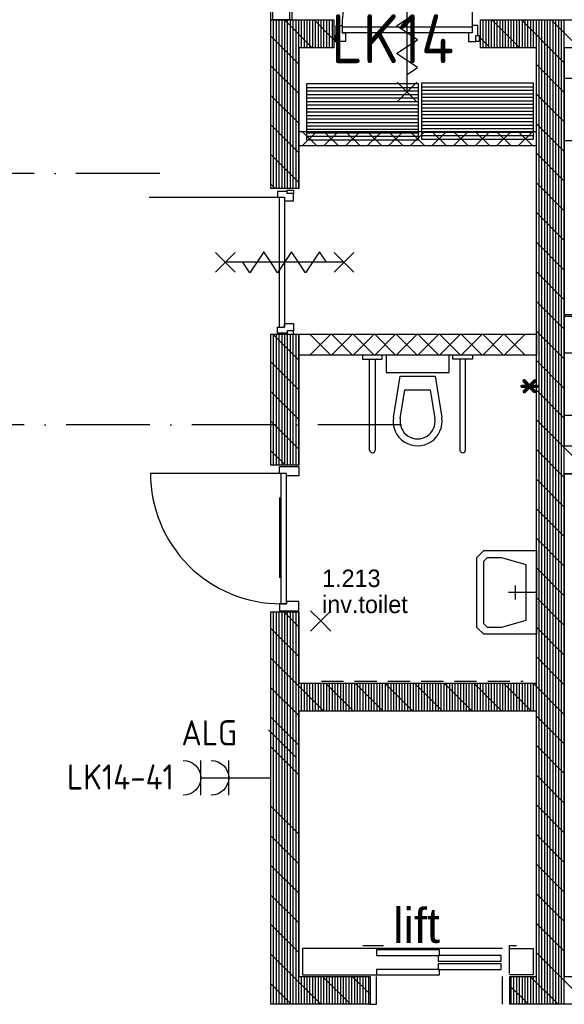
# Model space of a CAD drawing. Header units: millimetres. Extents: x -6587 to 112885, y 244 to 84344.
# Tile 12 of 50: x 25477 to 29375, y 44755 to 51807. Entities that reach past the tile are written whole.
import ezdxf
from ezdxf.enums import TextEntityAlignment as Align

# ---------------------------------------------------------------- set-up
doc = ezdxf.new("R2010")
doc.units = ezdxf.units.MM
doc.header["$LTSCALE"] = 100
doc.linetypes.add('DASHDOT', pattern=[9, 6, -1.5, 0, -1.5])
doc.linetypes.add('HIDDEN', pattern=[9.525, 6.35, -3.175])
doc.layers.get('0').update_dxf_attribs({"linetype": 'CONTINUOUS'})
for name, color, linetype in [('71', 2, 'CONTINUOUS'), ('AL$1----_ALGEMEEN', 7, 'CONTINUOUS'), ('AL$7----_STRAMIEN', 1, 'DASHDOT'), ('AL22----_BINNENWAND', 7, 'CONTINUOUS'), ('AL22----_CAMPINGWANDJE', 1, 'CONTINUOUS'), ('AL28----_KONSTRUKTIE', 3, 'CONTINUOUS'), ('AL32----_BINNENKOZ', 7, 'CONTINUOUS'), ('AL32----_DRAAIRICHTING', 1, 'CONTINUOUS'), ('AL66----_TRANSPINST', 7, 'CONTINUOUS'), ('AL74----_INRSANITAIR', 7, 'CONTINUOUS'), ('ALXA1---_RASTER50', 12, 'CONTINUOUS'), ('ALXA7---_KALKZVUIL', 1, 'CONTINUOUS'), ('ALXAB---_PREFABBETON', 1, 'CONTINUOUS'), ('BOUW', 8, 'CONTINUOUS'), ('EB62203-_ATTRIB', 2, 'CONTINUOUS'), ('EB62205-_ATTRIB', 2, 'CONTINUOUS'), ('EL62203-_KRACHT-WCD230', 3, 'CONTINUOUS'), ('EL62205-_KRACHT-KAST', 3, 'CONTINUOUS'), ('EL6414--_BELET24V', 3, 'CONTINUOUS'), ('MAATV-SPARING', 1, 'CONTINUOUS')]:
    doc.layers.add(name, color=color, linetype=linetype)
doc.styles.add('1_8', font='iso', dxfattribs={"width": 0.7, "height": 1.8})
doc.styles.add('3_5', font='iso', dxfattribs={"height": 3.5})
doc.styles.add('BURO-025', font='BUROFONT.shx', dxfattribs={"height": 250})
doc.styles.add('NORATT', font='isocp.shx')
doc.styles.get("Standard").update_dxf_attribs({"font": 'iso.shx'})

# ---------------------------------------------------------------- blocks, each defined once
blk = doc.blocks.new('ES111261')
for p, q in [((-5, 1.75), (5, 1.75)), ((-5, 1.5), (5, 1.5)), ((-5, 1.25), (5, 1.25)), ((-5, 1), (5, 1)), ((-5, 0.75), (5, 0.75)), ((-5, 0.5), (5, 0.5)), ((-5, 0.25), (5, 0.25)), ((-5, 0), (5, 0)), ((-5, -0.25), (5, -0.25)), ((-5, -0.5), (5, -0.5)), ((-5, -0.75), (5, -0.75)), ((-5, -1), (5, -1)), ((-5, -1.25), (5, -1.25)), ((-5, -1.5), (5, -1.5)), ((-5, -1.75), (5, -1.75)), ((-5, -2), (5, -2))]:
    blk.add_line(p, q)
blk.add_lwpolyline([(-5, -2), (5, -2), (5, 2), (-5, 2)], close=True)
for tag, height, style, flags, p in [('GROEPI', 1.8, '1_8', 9, (0, 9.5)), ('GROEP', 1.8, '1_8', 8, (0, 7.5)), ('CODE', 3.5, '3_5', 8, (0, 4.5)), ('M_CODE', 1.8, '1_8', 9, (0, 0)), ('KAST', 1.8, '1_8', 9, (0, -3.5)), ('VERMOGEN', 1.8, '1_8', 9, (0, -5.5)), ('DOEL', 1.8, '1_8', 9, (0, -7.5)), ('VERMOGENI', 1.8, '1_8', 9, (0, -9.5)), ('DOELI', 1.8, '1_8', 9, (0, -11.5))]:
    blk.add_attdef(tag, text='', height=height, dxfattribs=dict(style=style, flags=flags)).set_placement(p, align=Align.MIDDLE_CENTER)
at = {"style": '1_8', "flags": 9}
blk.add_attdef('RUIMTE', text='', height=1.8, dxfattribs=at).set_placement((0, -9.5), align=Align.MIDDLE)
blk = doc.blocks.new('ES3W2A')
for p, q in [((1.25, 2), (-1.25, 2)), ((1.25, 2), (-1.25, 2)), ((0, 2), (0, -3)), ((0, 2), (0, -3)), ((1.25, 0), (-1.25, 0)), ((1.25, 0), (-1.25, 0))]:
    blk.add_line(p, q)
for centre in [(0, 3.25), (0, 3.25), (0, 1.25), (0, 1.25)]:
    blk.add_arc(centre, 1.25, 180, 0)
for tag, style, flags, p in [('VERMOGEN', 'NORATT', 9, (-2.5, 5)), ('VERMOGEN', '1_8', 9, (-2.5, 5)), ('GROEP', 'NORATT', 8, (0, 5)), ('GROEP', '1_8', 8, (0, 5)), ('SCHAK', 'NORATT', 8, (2.5, 5)), ('SCHAK', '1_8', 8, (2.5, 5)), ('GELIJK', 'NORATT', 9, (5, 5)), ('GELIJK', '1_8', 9, (5, 5)), ('KAST', 'NORATT', 9, (7, 5)), ('KAST', '1_8', 9, (7, 5)), ('TAL', 'NORATT', 8, (2.5, 5)), ('TAL', '1_8', 8, (2.5, 5))]:
    blk.add_attdef(tag, text='', height=1.8, rotation=90, dxfattribs=dict(style=style, flags=flags)).set_placement(p, align=Align.MIDDLE_CENTER)
at = {"width": 0.7, "flags": 8}
for style in ['NORATT', '1_8']:
    blk.add_attdef('DOEL', text='', height=1.8, rotation=90, dxfattribs=dict(at, style=style)).set_placement((-2.5, 5), align=Align.MIDDLE_LEFT)
at = {"flags": 9}
for style in ['NORATT', '1_8']:
    blk.add_attdef('M_CODE', text='', height=1.8, dxfattribs=dict(at, style=style)).set_placement((0, 0), align=Align.MIDDLE_CENTER)

msp = doc.modelspace()

# ---------------------------------------------------------------- linework, layer by layer
at = {"layer": '71'}
for q in [(27559.5, 47573.2), (27704.2, 47573.2), (27559.5, 47428.5), (27704.2, 47428.5)]:
    msp.add_line((27631.9, 47500.9), q, dxfattribs=at)
at = {"layer": 'AL$1----_ALGEMEEN', "color": 8}
msp.add_line((29374.8, 50714.8), (29374.8, 51605), dxfattribs=at)
at = {"layer": 'AL$7----_STRAMIEN', "color": 1}
for p, q in [((26480.1, 50705), (3582.8, 50705)), ((28210, 48905), (3582.8, 48905))]:
    msp.add_line(p, q, dxfattribs=at)
at = {"layer": 'AL22----_BINNENWAND', "color": 8}
for p, q in [((27274.8, 51805), (27274.8, 53380)), ((27424.8, 53230), (27424.8, 51805)), ((27424.8, 51805), (27274.8, 51805)), ((29174.8, 51005), (27474.8, 51005)), ((27474.8, 51005), (27474.8, 50905)), ((29174.8, 50905), (29174.8, 51005)), ((27474.8, 50905), (29174.8, 50905)), ((27474.8, 49555), (29174.8, 49555)), ((27474.8, 49405), (27474.8, 49555)), ((29174.8, 49555), (29174.8, 49405)), ((29174.8, 49405), (27474.8, 49405)), ((29374.8, 47892.5), (29174.8, 48092.5)), ((29374.8, 47680.4), (29174.8, 47880.4)), ((29374.8, 47468.2), (29174.8, 47668.2))]:
    msp.add_line(p, q, dxfattribs=at)
at = {"layer": 'AL22----_BINNENWAND', "color": 8, "linetype": 'Continuous'}
for p, q in [((27289.8, 51805), (27289.8, 53365)), ((27409.8, 51805), (27409.8, 53245))]:
    msp.add_line(p, q, dxfattribs=at)
at = {"layer": 'AL22----_BINNENWAND', "color": 8}
for points in [[(28249.8, 51289), (28249.8, 52139)], [(28249.8, 51614), (28324.8, 51664), (28174.8, 51764), (28249.8, 51814)], [(28249.8, 51414), (28324.8, 51464), (28174.8, 51564), (28249.8, 51614)], [(28319.8, 51219), (28179.8, 51359)], [(28179.8, 51219), (28319.8, 51359)], [(27273.5, 50070), (27223.5, 50145), (27123.5, 49995), (27073.5, 50070)], [(27473.5, 50070), (27423.5, 50145), (27323.5, 49995), (27273.5, 50070)], [(27673.5, 50070), (27623.5, 50145), (27523.5, 49995), (27473.5, 50070)], [(27018.5, 50140), (26878.5, 50000)], [(27018.5, 50000), (26878.5, 50140)], [(27868.5, 50140), (27728.5, 50000)], [(27868.5, 50000), (27728.5, 50140)], [(27798.5, 50070), (26948.5, 50070)], [(29174.8, 47405), (28924.8, 47405), (28799.8, 47405), (28749.8, 47455), (28749.8, 47955), (28799.8, 48005), (28924.8, 48005), (29174.8, 48005), (29174.8, 47405), (29174.8, 47455)], [(29099.8, 47505), (28924.8, 47455), (28824.8, 47455), (28824.8, 47455), (28799.8, 47480), (28799.8, 47480), (28799.8, 47930), (28799.8, 47930), (28824.8, 47955), (28824.8, 47955), (28924.8, 47955), (29099.8, 47905), (29099.8, 47505)], [(29024.8, 47655), (29024.8, 47755)], [(29174.8, 47705), (28974.8, 47705)]]:
    msp.add_lwpolyline(points, dxfattribs=at)
at = {"layer": 'AL22----_CAMPINGWANDJE', "color": 8}
for p, q in [((29374.8, 49694.5), (30618.3, 49694.5)), ((29374.8, 49681.5), (29374.8, 49694.5)), ((30618.3, 49681.5), (29374.8, 49681.5))]:
    msp.add_line(p, q, dxfattribs=at)
at = {"layer": 'AL28----_KONSTRUKTIE', "color": 8, "linetype": 'Continuous'}
for p, q in [((27274.8, 50597), (27274.8, 51805)), ((27274.8, 51805), (27724.8, 51805)), ((27724.8, 51805), (27724.8, 51605)), ((28774.8, 51605), (28774.8, 51805)), ((28774.8, 51805), (33874.8, 51805)), ((27724.8, 51605), (27474.8, 51605)), ((27474.8, 51605), (27474.8, 50597)), ((29174.8, 51605), (28774.8, 51605)), ((29174.8, 47055.1), (29174.8, 51605)), ((33674.8, 51605), (29374.8, 51605)), ((29374.8, 51605), (29374.8, 48755)), ((27474.8, 50597), (27274.8, 50597)), ((27274.8, 48615.7), (27274.8, 49555)), ((27274.8, 49555), (27474.8, 49555)), ((27474.8, 49555), (27474.8, 48615.7)), ((29374.8, 48755), (33674.8, 48755)), ((27474.8, 48615.7), (27274.8, 48615.7)), ((33674.8, 48555), (29374.8, 48555)), ((29374.8, 48555), (29374.8, 44955)), ((27274.8, 44755), (27274.8, 47565.7)), ((27274.8, 47565.7), (27474.8, 47565.7)), ((27474.8, 47565.7), (27474.8, 47055.1)), ((27474.8, 47055.1), (29174.8, 47055.1)), ((29174.8, 46855.1), (27474.8, 46855.1)), ((27474.8, 46855.1), (27474.8, 44955)), ((29174.8, 44955), (29174.8, 46855.1)), ((27474.8, 44955), (27984.8, 44955)), ((27984.8, 44955), (27984.8, 44755)), ((28984.8, 44755), (28984.8, 44955)), ((28984.8, 44955), (29174.8, 44955)), ((29374.8, 44955), (31174.8, 44955)), ((27984.8, 44755), (27274.8, 44755)), ((31174.8, 44755), (28984.8, 44755))]:
    msp.add_line(p, q, dxfattribs=at)
at = {"layer": 'AL28----_KONSTRUKTIE', "color": 8}
for p, q in [((29374.8, 48755), (33674.8, 48755)), ((29374.8, 48555), (33674.8, 48555))]:
    msp.add_line(p, q, dxfattribs=at)
at = {"layer": 'AL32----_BINNENKOZ', "color": 8}
for p, q in [((28714.8, 51754), (27784.8, 51754)), ((28714.8, 51714), (27784.8, 51714)), ((27333.5, 50535), (27333.5, 49605)), ((27373.5, 50535), (27373.5, 49605))]:
    msp.add_line(p, q, dxfattribs=at)
for points in [[(28714.8, 52684), (28714.8, 51754)], [(27742.8, 51765), (27784.8, 51765), (27784.8, 51714), (27809.8, 51714), (27809.8, 51651), (27757.8, 51651), (27757.8, 51695), (27742.8, 51695), (27742.8, 51765)], [(28756.8, 51765), (28714.8, 51765), (28714.8, 51714), (28689.8, 51714), (28689.8, 51651), (28741.8, 51651), (28741.8, 51695), (28756.8, 51695), (28756.8, 51765)], [(27757.8, 51695), (27734.8, 51695), (27734.8, 51651), (27757.8, 51651)], [(28741.8, 51695), (28764.8, 51695), (28764.8, 51651), (28741.8, 51651)], [(27322.5, 50577), (27322.5, 50535), (27373.5, 50535), (27373.5, 50510), (27436.5, 50510), (27436.5, 50562), (27392.5, 50562), (27392.5, 50577), (27322.5, 50577)], [(27392.5, 50562), (27392.5, 50585), (27436.5, 50585), (27436.5, 50562)], [(26403.5, 50535), (27333.5, 50535)], [(27322.5, 49563), (27322.5, 49605), (27373.5, 49605), (27373.5, 49630), (27436.5, 49630), (27436.5, 49578), (27392.5, 49578), (27392.5, 49563), (27322.5, 49563)], [(27392.5, 49578), (27392.5, 49555), (27436.5, 49555), (27436.5, 49578)], [(27346.8, 48557.7), (27346.8, 47623.7)]]:
    msp.add_lwpolyline(points, dxfattribs=at)
for points in [[(27386.8, 48540.7), (27386.8, 48557.7), (27335.8, 48557.7), (27335.8, 48607.7), (27474.8, 48607.7), (27474.8, 48540.7)], [(27386.8, 48557.7), (27346.8, 48557.7), (27346.8, 47623.7), (27386.8, 47623.7)], [(27386.8, 47640.7), (27386.8, 47623.7), (27335.8, 47623.7), (27335.8, 47573.7), (27474.8, 47573.7), (27474.8, 47640.7)]]:
    msp.add_lwpolyline(points, close=True, dxfattribs=at)
msp.add_arc((28714.8, 51754), 930, 90, 180, dxfattribs=at)
at = {"layer": 'AL32----_DRAAIRICHTING', "color": 8}
msp.add_lwpolyline([(27346.8, 48557.7), (26412.8, 48557.7, 0.414214), (27346.8, 47623.7, 0.414214)], format="xyb", dxfattribs=at)
at = {"layer": 'AL66----_TRANSPINST', "color": 8, "linetype": 'Continuous'}
for p, q in [((28031.9, 45155), (27501.9, 45155)), ((27501.9, 45155), (27501.9, 44965)), ((27931.9, 45175), (28081.9, 45175)), ((28931.9, 45155), (28031.9, 45155)), ((28481.9, 45145), (28031.9, 45145)), ((28031.9, 45145), (28031.9, 45105)), ((28481.9, 45105), (28481.9, 45145)), ((28981.9, 44975), (28981.9, 45175)), ((28981.9, 45175), (29031.9, 45175)), ((28981.9, 45155), (29151.9, 45155)), ((29151.9, 45155), (29151.9, 44965)), ((28921.9, 45105), (28471.9, 45105)), ((28471.9, 45105), (28471.9, 45065)), ((28921.9, 45065), (28921.9, 45105)), ((28481.9, 45005), (28031.9, 45005)), ((28031.9, 45005), (28031.9, 44965)), ((28921.9, 45045), (28471.9, 45045)), ((28471.9, 45045), (28471.9, 45005)), ((28481.9, 44965), (28481.9, 45005)), ((28921.9, 45005), (28921.9, 45045)), ((27501.9, 44965), (28031.9, 44965)), ((28031.9, 44755), (28031.9, 44955)), ((28931.9, 44755), (28931.9, 44955)), ((29151.9, 44965), (28981.9, 44965)), ((27981.9, 44755), (28031.9, 44755))]:
    msp.add_line(p, q, dxfattribs=at)
at = {"layer": 'AL66----_TRANSPINST', "color": 8}
for p, q in [((28031.9, 45105), (28481.9, 45105)), ((28471.9, 45065), (28921.9, 45065)), ((28471.9, 45005), (28921.9, 45005)), ((28031.9, 44965), (28481.9, 44965))]:
    msp.add_line(p, q, dxfattribs=at)
at = {"layer": 'AL74----_INRSANITAIR', "color": 8}
for p, q in [((27931.6, 49405), (27931.6, 49375.8)), ((27931.6, 49375.8), (28071.6, 49375.8)), ((27981.6, 48725), (27981.6, 49375.8)), ((28021.6, 49375.8), (28021.6, 48725)), ((28071.6, 49375.8), (28071.6, 49405)), ((28578.1, 49375.8), (28578.1, 49405)), ((28718.1, 49375.8), (28578.1, 49375.8)), ((28628.1, 49375.8), (28628.1, 48725)), ((28668.1, 48725), (28668.1, 49375.8)), ((28718.1, 49405), (28718.1, 49375.8))]:
    msp.add_line(p, q, dxfattribs=at)
at = {"layer": 'AL74----_INRSANITAIR', "color": 8, "linetype": 'Continuous'}
for p, q in [((28099.8, 49405), (28099.8, 49280)), ((28549.8, 49405), (28099.8, 49405)), ((28549.8, 49280), (28549.8, 49405)), ((28099.8, 49280), (28549.8, 49280)), ((28152.1, 48957.8), (28199.8, 49255)), ((28199.8, 49255), (28449.8, 49255)), ((28449.8, 49255), (28497.6, 48957.8)), ((28201.4, 48949.8), (28234.4, 49155)), ((28234.4, 49155), (28415.3, 49155)), ((28415.3, 49155), (28448.3, 48949.8))]:
    msp.add_line(p, q, dxfattribs=at)
for points in [[(29374.8, 51388.5), (29499.8, 51388.5), (29499.8, 50938.5), (29374.8, 50938.5), (29374.8, 51388.5)], [(29374.8, 49421.5), (29499.8, 49421.5), (29499.8, 48971.5), (29374.8, 48971.5), (29374.8, 49421.5)]]:
    msp.add_lwpolyline(points, dxfattribs=at)
for radius in [175, 125]:
    msp.add_arc((28324.8, 48930), radius, 170.86729, 9.13271, dxfattribs=at)
at = {"layer": 'AL74----_INRSANITAIR', "color": 8}
for centre in [(28001.6, 48725), (28648.1, 48725)]:
    msp.add_arc(centre, 20, 180, 0, dxfattribs=at)
at = {"layer": 'ALXA1---_RASTER50', "color": 8}
for p, q in [((27294.8, 50597), (27294.8, 51805)), ((27314.8, 50597), (27314.8, 51805)), ((27334.8, 50597), (27334.8, 51805)), ((27354.8, 50597), (27354.8, 51805)), ((27374.8, 50597), (27374.8, 51805)), ((27394.8, 50597), (27394.8, 51805)), ((27414.8, 50597), (27414.8, 51805)), ((27434.8, 50597), (27434.8, 51805)), ((27454.8, 50597), (27454.8, 51805)), ((27474.8, 50597), (27474.8, 51805)), ((27494.8, 51605), (27494.8, 51805)), ((27514.8, 51605), (27514.8, 51805)), ((27534.8, 51605), (27534.8, 51805)), ((27554.8, 51605), (27554.8, 51805)), ((27574.8, 51605), (27574.8, 51805)), ((27594.8, 51605), (27594.8, 51805)), ((27614.8, 51605), (27614.8, 51805)), ((27634.8, 51605), (27634.8, 51805)), ((27654.8, 51605), (27654.8, 51805)), ((27674.8, 51605), (27674.8, 51805)), ((27694.8, 51605), (27694.8, 51805)), ((27714.8, 51605), (27714.8, 51805)), ((28794.8, 51605), (28794.8, 51805)), ((28814.8, 51605), (28814.8, 51805)), ((28834.8, 51605), (28834.8, 51805)), ((28854.8, 51605), (28854.8, 51805)), ((28874.8, 51605), (28874.8, 51805)), ((28894.8, 51605), (28894.8, 51805)), ((28914.8, 51605), (28914.8, 51805)), ((28934.8, 51605), (28934.8, 51805)), ((28954.8, 51605), (28954.8, 51805)), ((28974.8, 51605), (28974.8, 51805)), ((28994.8, 51605), (28994.8, 51805)), ((29014.8, 51605), (29014.8, 51805)), ((29034.8, 51605), (29034.8, 51805)), ((29054.8, 51605), (29054.8, 51805)), ((29074.8, 51605), (29074.8, 51805)), ((29094.8, 51605), (29094.8, 51805)), ((29114.8, 51605), (29114.8, 51805)), ((29134.8, 51605), (29134.8, 51805)), ((29154.8, 51605), (29154.8, 51805)), ((29174.8, 51605), (29174.8, 51805)), ((29194.8, 44755), (29194.8, 51805)), ((29214.8, 44755), (29214.8, 51805)), ((29234.8, 44755), (29234.8, 51805)), ((29254.8, 44755), (29254.8, 51805)), ((29274.8, 44755), (29274.8, 51805)), ((29294.8, 44755), (29294.8, 51805)), ((29314.8, 44755), (29314.8, 51805)), ((29334.8, 44755), (29334.8, 51805)), ((29354.8, 44755), (29354.8, 51805)), ((29374.8, 44755), (29374.8, 51805)), ((27294.8, 48615.7), (27294.8, 49555)), ((27314.8, 48615.7), (27314.8, 49555)), ((27334.8, 48615.7), (27334.8, 49555)), ((27354.8, 48615.7), (27354.8, 49555)), ((27374.8, 48615.7), (27374.8, 49555)), ((27394.8, 48615.7), (27394.8, 49555)), ((27414.8, 48615.7), (27414.8, 49555)), ((27434.8, 48615.7), (27434.8, 49555)), ((27454.8, 48615.7), (27454.8, 49555)), ((27474.8, 48615.7), (27474.8, 49555)), ((27294.8, 44755), (27294.8, 47565.7)), ((27314.8, 44755), (27314.8, 47565.7)), ((27334.8, 44755), (27334.8, 47565.7)), ((27354.8, 44755), (27354.8, 47565.7)), ((27374.8, 44755), (27374.8, 47565.7)), ((27394.8, 44755), (27394.8, 47565.7)), ((27414.8, 44755), (27414.8, 47565.7)), ((27434.8, 44755), (27434.8, 47565.7)), ((27454.8, 44755), (27454.8, 47565.7)), ((27474.8, 44755), (27474.8, 47565.7)), ((27494.8, 46855.1), (27494.8, 47055.1)), ((27514.8, 46855.1), (27514.8, 47055.1)), ((27534.8, 46855.1), (27534.8, 47055.1)), ((27554.8, 46855.1), (27554.8, 47055.1)), ((27574.8, 46855.1), (27574.8, 47055.1)), ((27594.8, 46855.1), (27594.8, 47055.1)), ((27614.8, 46855.1), (27614.8, 47055.1)), ((27634.8, 46855.1), (27634.8, 47055.1)), ((27654.8, 46855.1), (27654.8, 47055.1)), ((27674.8, 46855.1), (27674.8, 47055.1)), ((27694.8, 46855.1), (27694.8, 47055.1)), ((27714.8, 46855.1), (27714.8, 47055.1)), ((27734.8, 46855.1), (27734.8, 47055.1)), ((27754.8, 46855.1), (27754.8, 47055.1)), ((27774.8, 46855.1), (27774.8, 47055.1)), ((27794.8, 46855.1), (27794.8, 47055.1)), ((27814.8, 46855.1), (27814.8, 47055.1)), ((27834.8, 46855.1), (27834.8, 47055.1)), ((27854.8, 46855.1), (27854.8, 47055.1)), ((27874.8, 46855.1), (27874.8, 47055.1)), ((27894.8, 46855.1), (27894.8, 47055.1)), ((27914.8, 46855.1), (27914.8, 47055.1)), ((27934.8, 46855.1), (27934.8, 47055.1)), ((27954.8, 46855.1), (27954.8, 47055.1)), ((27974.8, 46855.1), (27974.8, 47055.1)), ((27994.8, 46855.1), (27994.8, 47055.1)), ((28014.8, 46855.1), (28014.8, 47055.1)), ((28034.8, 46855.1), (28034.8, 47055.1)), ((28054.8, 46855.1), (28054.8, 47055.1)), ((28074.8, 46855.1), (28074.8, 47055.1)), ((28094.8, 46855.1), (28094.8, 47055.1)), ((28114.8, 46855.1), (28114.8, 47055.1)), ((28134.8, 46855.1), (28134.8, 47055.1)), ((28154.8, 46855.1), (28154.8, 47055.1)), ((28174.8, 46855.1), (28174.8, 47055.1)), ((28194.8, 46855.1), (28194.8, 47055.1)), ((28214.8, 46855.1), (28214.8, 47055.1)), ((28234.8, 46855.1), (28234.8, 47055.1)), ((28254.8, 46855.1), (28254.8, 47055.1)), ((28274.8, 46855.1), (28274.8, 47055.1)), ((28294.8, 46855.1), (28294.8, 47055.1)), ((28314.8, 46855.1), (28314.8, 47055.1)), ((28334.8, 46855.1), (28334.8, 47055.1)), ((28354.8, 46855.1), (28354.8, 47055.1)), ((28374.8, 46855.1), (28374.8, 47055.1)), ((28394.8, 46855.1), (28394.8, 47055.1)), ((28414.8, 46855.1), (28414.8, 47055.1)), ((28434.8, 46855.1), (28434.8, 47055.1)), ((28454.8, 46855.1), (28454.8, 47055.1)), ((28474.8, 46855.1), (28474.8, 47055.1)), ((28494.8, 46855.1), (28494.8, 47055.1)), ((28514.8, 46855.1), (28514.8, 47055.1)), ((28534.8, 46855.1), (28534.8, 47055.1)), ((28554.8, 46855.1), (28554.8, 47055.1)), ((28574.8, 46855.1), (28574.8, 47055.1)), ((28594.8, 46855.1), (28594.8, 47055.1)), ((28614.8, 46855.1), (28614.8, 47055.1)), ((28634.8, 46855.1), (28634.8, 47055.1)), ((28654.8, 46855.1), (28654.8, 47055.1)), ((28674.8, 46855.1), (28674.8, 47055.1)), ((28694.8, 46855.1), (28694.8, 47055.1)), ((28714.8, 46855.1), (28714.8, 47055.1)), ((28734.8, 46855.1), (28734.8, 47055.1)), ((28754.8, 46855.1), (28754.8, 47055.1)), ((28774.8, 46855.1), (28774.8, 47055.1)), ((28794.8, 46855.1), (28794.8, 47055.1)), ((28814.8, 46855.1), (28814.8, 47055.1)), ((28834.8, 46855.1), (28834.8, 47055.1)), ((28854.8, 46855.1), (28854.8, 47055.1)), ((28874.8, 46855.1), (28874.8, 47055.1)), ((28894.8, 46855.1), (28894.8, 47055.1)), ((28914.8, 46855.1), (28914.8, 47055.1)), ((28934.8, 46855.1), (28934.8, 47055.1)), ((28954.8, 46855.1), (28954.8, 47055.1)), ((28974.8, 46855.1), (28974.8, 47055.1)), ((28994.8, 46855.1), (28994.8, 47055.1)), ((29014.8, 46855.1), (29014.8, 47055.1)), ((29034.8, 46855.1), (29034.8, 47055.1)), ((29054.8, 46855.1), (29054.8, 47055.1)), ((29074.8, 46855.1), (29074.8, 47055.1)), ((29094.8, 46855.1), (29094.8, 47055.1)), ((29114.8, 46855.1), (29114.8, 47055.1)), ((29134.8, 46855.1), (29134.8, 47055.1)), ((29154.8, 46855.1), (29154.8, 47055.1)), ((29174.8, 46855.1), (29174.8, 47055.1)), ((27494.8, 44755), (27494.8, 44955)), ((27514.8, 44755), (27514.8, 44955)), ((27534.8, 44755), (27534.8, 44955)), ((27554.8, 44755), (27554.8, 44955)), ((27574.8, 44755), (27574.8, 44955)), ((27594.8, 44755), (27594.8, 44955)), ((27614.8, 44755), (27614.8, 44955)), ((27634.8, 44755), (27634.8, 44955)), ((27654.8, 44755), (27654.8, 44955)), ((27674.8, 44755), (27674.8, 44955)), ((27694.8, 44755), (27694.8, 44955)), ((27714.8, 44755), (27714.8, 44955)), ((27734.8, 44755), (27734.8, 44955)), ((27754.8, 44755), (27754.8, 44955)), ((27774.8, 44755), (27774.8, 44955)), ((27794.8, 44755), (27794.8, 44955)), ((27814.8, 44755), (27814.8, 44955)), ((27834.8, 44755), (27834.8, 44955)), ((27854.8, 44755), (27854.8, 44955)), ((27874.8, 44755), (27874.8, 44955)), ((27894.8, 44755), (27894.8, 44955)), ((27914.8, 44755), (27914.8, 44955)), ((27934.8, 44755), (27934.8, 44955)), ((27954.8, 44755), (27954.8, 44955)), ((27974.8, 44755), (27974.8, 44955)), ((28994.8, 44755), (28994.8, 44955)), ((29014.8, 44755), (29014.8, 44955)), ((29034.8, 44755), (29034.8, 44955)), ((29054.8, 44755), (29054.8, 44955)), ((29074.8, 44755), (29074.8, 44955)), ((29094.8, 44755), (29094.8, 44955)), ((29114.8, 44755), (29114.8, 44955)), ((29134.8, 44755), (29134.8, 44955)), ((29154.8, 44755), (29154.8, 44955)), ((29174.8, 44755), (29174.8, 44955))]:
    msp.add_line(p, q, dxfattribs=at)
at = {"layer": 'ALXA7---_KALKZVUIL', "color": 8}
for p, q in [((27502.1, 50905), (27602.1, 51005)), ((27602.1, 50905), (27502.1, 51005)), ((27656.7, 50905), (27756.7, 51005)), ((27756.7, 50905), (27656.7, 51005)), ((27811.2, 50905), (27911.2, 51005)), ((27911.2, 50905), (27811.2, 51005)), ((27965.7, 50905), (28065.7, 51005)), ((28065.7, 50905), (27965.7, 51005)), ((28120.3, 50905), (28220.3, 51005)), ((28220.3, 50905), (28120.3, 51005)), ((28274.8, 50905), (28374.8, 51005)), ((28374.8, 50905), (28274.8, 51005)), ((28429.4, 50905), (28529.4, 51005)), ((28529.4, 50905), (28429.4, 51005)), ((28583.9, 50905), (28683.9, 51005)), ((28683.9, 50905), (28583.9, 51005)), ((28738.5, 50905), (28838.5, 51005)), ((28838.5, 50905), (28738.5, 51005)), ((28893, 50905), (28993, 51005)), ((28993, 50905), (28893, 51005)), ((29047.6, 50905), (29147.6, 51005)), ((29147.6, 50905), (29047.6, 51005)), ((27704.4, 49555), (27554.4, 49405)), ((27554.4, 49555), (27704.4, 49405)), ((27858.9, 49555), (27708.9, 49405)), ((27708.9, 49555), (27858.9, 49405)), ((28013.5, 49555), (27863.5, 49405)), ((27863.5, 49555), (28013.5, 49405)), ((28168, 49555), (28018, 49405)), ((28018, 49555), (28168, 49405)), ((28322.6, 49555), (28172.6, 49405)), ((28172.6, 49555), (28322.6, 49405)), ((28477.1, 49555), (28327.1, 49405)), ((28327.1, 49555), (28477.1, 49405)), ((28631.7, 49555), (28481.7, 49405)), ((28481.7, 49555), (28631.7, 49405)), ((28786.2, 49555), (28636.2, 49405)), ((28636.2, 49555), (28786.2, 49405)), ((28940.7, 49555), (28790.7, 49405)), ((28790.7, 49555), (28940.7, 49405)), ((29095.3, 49555), (28945.3, 49405)), ((28945.3, 49555), (29095.3, 49405))]:
    msp.add_line(p, q, dxfattribs=at)
at = {"layer": 'ALXAB---_PREFABBETON', "color": 8}
for p, q in [((27571.5, 51605), (27371.5, 51805)), ((27724.8, 51663.8), (27583.7, 51805)), ((29056.5, 51605), (28856.5, 51805)), ((29374.8, 51498.7), (29068.6, 51805)), ((29480.7, 51605), (29280.7, 51805)), ((27474.8, 51489.6), (27274.8, 51689.6)), ((28844.3, 51605), (28774.8, 51674.5)), ((29374.8, 51286.6), (29174.8, 51486.6)), ((27474.8, 51277.4), (27274.8, 51477.4)), ((29374.8, 51074.5), (29174.8, 51274.5)), ((27474.8, 51065.3), (27274.8, 51265.3)), ((29374.8, 50862.3), (29174.8, 51062.3)), ((27474.8, 50853.2), (27274.8, 51053.2)), ((29374.8, 50650.2), (29174.8, 50850.2)), ((27474.8, 50641), (27274.8, 50841)), ((29374.8, 50438.1), (29174.8, 50638.1)), ((27306.7, 50597), (27274.8, 50628.9)), ((29374.8, 50225.9), (29174.8, 50425.9)), ((29374.8, 50013.8), (29174.8, 50213.8)), ((29374.8, 49801.7), (29174.8, 50001.7)), ((29374.8, 49589.6), (29174.8, 49789.6)), ((29374.8, 49377.4), (29174.8, 49577.4)), ((27474.8, 49368.2), (27288.1, 49555)), ((27474.8, 49156.1), (27274.8, 49356.1)), ((29374.8, 49165.3), (29174.8, 49365.3)), ((27474.8, 48944), (27274.8, 49144)), ((29374.8, 48953.2), (29174.8, 49153.2)), ((27474.8, 48731.8), (27274.8, 48931.8)), ((29560.9, 48555), (29174.8, 48941)), ((27378.9, 48615.7), (27274.8, 48719.7)), ((29374.8, 48528.9), (29174.8, 48728.9)), ((29374.8, 48316.8), (29174.8, 48516.8)), ((29374.8, 48104.6), (29174.8, 48304.6)), ((27474.8, 47459), (27368.2, 47565.7)), ((27474.8, 47246.9), (27274.8, 47446.9)), ((29374.8, 47256.1), (29174.8, 47456.1)), ((27654.5, 46855.1), (27274.8, 47234.8)), ((29374.8, 47044), (29174.8, 47244)), ((27866.6, 46855.1), (27666.6, 47055.1)), ((28078.8, 46855.1), (27878.8, 47055.1)), ((28290.9, 46855.1), (28090.9, 47055.1)), ((28503, 46855.1), (28303, 47055.1)), ((28715.2, 46855.1), (28515.2, 47055.1)), ((28927.3, 46855.1), (28727.3, 47055.1)), ((29139.4, 46855.1), (28939.4, 47055.1)), ((29374.8, 46831.8), (29151.6, 47055.1)), ((27474.8, 46822.6), (27274.8, 47022.6)), ((27474.8, 46610.5), (27274.8, 46810.5)), ((29374.8, 46619.7), (29174.8, 46819.7)), ((27458.5, 46521.5), (27258.5, 46721.5)), ((27474.8, 46398.4), (27274.8, 46598.4)), ((29374.8, 46407.6), (29174.8, 46607.6)), ((29374.8, 46195.4), (29174.8, 46395.4)), ((27474.8, 45974.1), (27274.8, 46174.1)), ((29374.8, 45983.3), (29174.8, 46183.3)), ((27474.8, 45762), (27274.8, 45962)), ((29374.8, 45771.2), (29174.8, 45971.2)), ((27474.8, 45549.9), (27274.8, 45749.9)), ((29374.8, 45559), (29174.8, 45759)), ((27474.8, 45337.7), (27274.8, 45537.7)), ((29374.8, 45346.9), (29174.8, 45546.9)), ((27474.8, 45125.6), (27274.8, 45325.6)), ((29374.8, 45134.8), (29174.8, 45334.8)), ((27633.3, 44755), (27274.8, 45113.5)), ((29542.5, 44755), (29174.8, 45122.6)), ((27845.4, 44755), (27645.4, 44955)), ((27984.8, 44827.7), (27857.6, 44955)), ((29330.4, 44755), (29130.4, 44955)), ((27421.2, 44755), (27274.8, 44901.3)), ((29118.2, 44755), (28984.8, 44888.4))]:
    msp.add_line(p, q, dxfattribs=at)
at = {"layer": 'EL6414--_BELET24V'}
msp.add_line((27339.4, 47808.9), (27339.4, 48383.9), dxfattribs=at)
at = {"layer": 'EL6414--_BELET24V', "linetype": 'HIDDEN', "ltscale": 0.25}
msp.add_line((27636.2, 47069.9), (29080, 47069.9), dxfattribs=at)

# ---------------------------------------------------------------- block references
at = {"layer": 'EL62203-_KRACHT-WCD230'}
ref = msp.add_blockref('ES3W2A', (26973, 46377, 1050), dxfattribs=dict(at, xscale=-100, yscale=100, zscale=100, rotation=89.99999999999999))
ref.add_attrib('DOEL', 'ALG', dxfattribs={"layer": 'EB62203-_ATTRIB', "color": 1, "height": 180, "style": '1_8', "flags": 8}).set_placement((26634.8, 46699.7, 1050), align=Align.MIDDLE_LEFT)
ref.add_attrib('GROEP', 'LK14-41', dxfattribs={"layer": 'EB62203-_ATTRIB', "color": 1, "height": 180, "style": '1_8', "flags": 8}).set_placement((25815.8, 46383.3, 1050), align=Align.MIDDLE_LEFT)
at = {"layer": 'EL62205-_KRACHT-KAST'}
ref = msp.add_blockref('ES111261', (27931, 51147, 1050), dxfattribs=dict(at, xscale=80, yscale=100, zscale=100))
ref.add_attrib('CODE', 'LK14', dxfattribs={"layer": 'EB62205-_ATTRIB', "color": 3, "height": 350, "style": '3_5', "flags": 8}).set_placement((28146, 51670.5, 1050), align=Align.MIDDLE_CENTER)
at = {"layer": 'EL62205-_KRACHT-KAST', "xscale": 80, "yscale": 100, "zscale": 100}
msp.add_blockref('ES111261', (28754, 51152, 1050), dxfattribs=at)

# ---------------------------------------------------------------- texts
at = {"layer": 'BOUW', "style": 'BURO-025'}
for s, height, p in [('1.213', 125, (27641.5, 47743.7)), ('inv.toilet', 125, (27641.5, 47557.2)), ('lift', 250, (28150.3, 45194.7))]:
    msp.add_text(s, height=height, dxfattribs=at).set_placement(p)
at = {"layer": 'MAATV-SPARING', "color": 8}
msp.add_text('*', height=270, dxfattribs=at).set_placement((29042.7, 49075))

doc.saveas('drawing.dxf')
